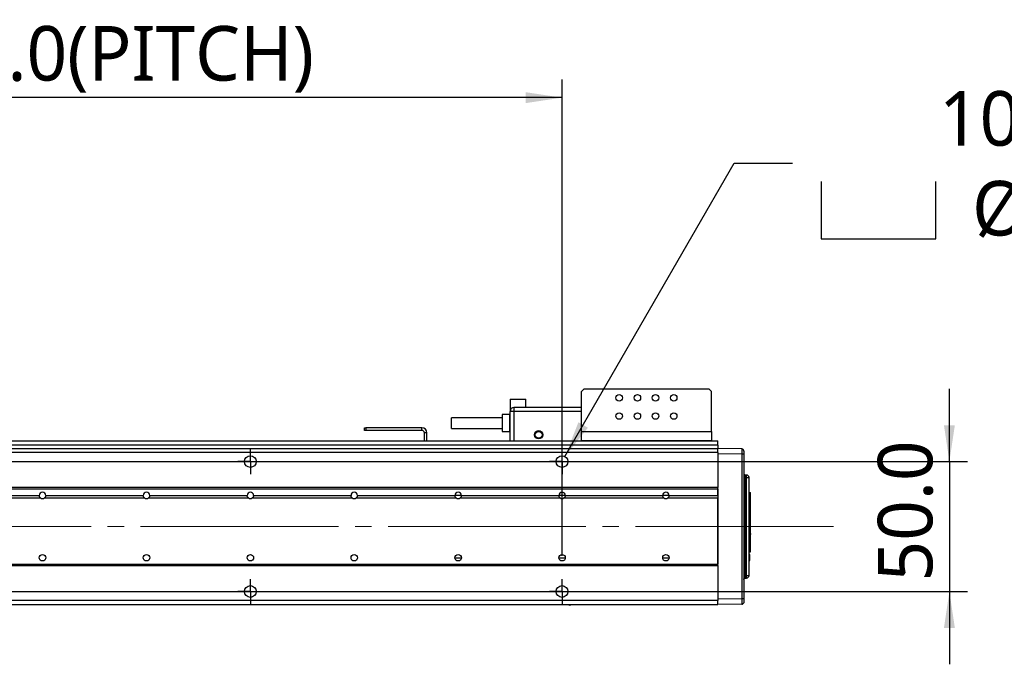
# Model space of a CAD drawing. Header units: millimetres. Extents: x 35 to 2905, y -50 to 2044.
# Tile 4 of 27: x 1104 to 1483, y 485 to 733. Entities that reach past the tile are written whole.
import ezdxf

# ---------------------------------------------------------------- set-up
doc = ezdxf.new("R2010")
doc.units = ezdxf.units.MM
doc.header["$LTSCALE"] = 7
doc.linetypes.add('SLD-Center', pattern=[19.05, 15.24, -1.27, 1.27, -1.27])
doc.linetypes.add('SLD-Solid', pattern=[0])
doc.layers.add('DIMNS', color=7, linetype='SLD-Solid')
doc.styles.add('SLDTEXTSTYLE13', font='MSYH.TTC')
doc.dimstyles.new('SLDDIMSTYLE1', dxfattribs={"dimtxt": 21, "dimasz": 14, "dimexe": 0, "dimexo": 0.0625, "dimgap": 5.25, "dimtad": 2, "dimdec": 1, "dimrnd": 1e-09, "dimzin": 4, "dimdsep": 46, "dimtxsty": 'SLDTEXTSTYLE13', "dimsah": 1, "dimcen": 0.09, "dimadec": 0, "dimazin": 1, "dimtfac": 1, "dimtdec": 1, "dimtofl": 0, "dimtmove": 0, "dimatfit": 3, "dimfxl": 0, "dimfrac": 2, "dimtolj": 1, "dimtzin": 12, "dimarcsym": 0})
doc.dimstyles.new('SLDDIMSTYLE2', dxfattribs={"dimtxt": 21, "dimasz": 14, "dimexe": 0, "dimexo": 0.0625, "dimgap": 5.25, "dimtad": 2, "dimdec": 1, "dimrnd": 1e-09, "dimzin": 4, "dimdsep": 46, "dimtxsty": 'SLDTEXTSTYLE13', "dimsah": 1, "dimcen": 0.09, "dimadec": 0, "dimazin": 1, "dimtfac": 1, "dimtdec": 1, "dimtmove": 0, "dimatfit": 0, "dimfxl": 0, "dimfrac": 2, "dimtolj": 1, "dimtzin": 12, "dimarcsym": 0})
doc.dimstyles.new('SLDDIMSTYLE7', dxfattribs={"dimtxt": 21, "dimasz": 14, "dimexe": 0, "dimexo": 0.0625, "dimgap": 5.25, "dimtad": 0, "dimtih": 1, "dimtoh": 1, "dimdec": 1, "dimrnd": 1e-09, "dimzin": 12, "dimdsep": 46, "dimtxsty": 'SLDTEXTSTYLE13', "dimsah": 1, "dimcen": 0, "dimadec": 0, "dimazin": 3, "dimtfac": 1, "dimtdec": 1, "dimtofl": 0, "dimtmove": 0, "dimatfit": 3, "dimfxl": 0, "dimfrac": 2, "dimtolj": 1, "dimtzin": 12, "dimarcsym": 0})

# ---------------------------------------------------------------- blocks, each defined once
blk = doc.blocks.new('_D_21')
at = {"layer": 'DIMNS'}
for p, q in [((832.74, 526.83), (832.74, 710.15)), ((1312.74, 526.83), (1312.74, 710.15)), ((1312.74, 703.15), (832.74, 703.15))]:
    blk.add_line(p, q, dxfattribs=at)
for points in [[(832.74, 703.15), (846.74, 701.05), (846.74, 705.25)], [(1312.74, 703.15), (1298.74, 705.25), (1298.74, 701.05)]]:
    blk.add_solid(points, dxfattribs=at)
at = {"layer": 'DIMNS', "char_height": 21, "attachment_point": 1, "style": 'SLDTEXTSTYLE13'}
for s, insert in [('=4X120.0(PITCH)', (1005.01, 730.71)), ('480.0', (938.1, 730.71))]:
    blk.add_mtext(s, dxfattribs=dict(at, insert=insert))
blk = doc.blocks.new('_D_22')
at = {"layer": 'DIMNS'}
for p, q in [((1461.87, 563.15), (1461.87, 591.15)), ((846.42, 563.15), (1468.87, 563.15)), ((1461.87, 563.15), (1461.87, 513.15)), ((846.42, 513.15), (1468.87, 513.15)), ((1461.87, 513.15), (1461.87, 485.15))]:
    blk.add_line(p, q, dxfattribs=at)
for points in [[(1461.87, 563.15), (1463.97, 577.15), (1459.77, 577.15)], [(1461.87, 513.15), (1459.77, 499.15), (1463.97, 499.15)]]:
    blk.add_solid(points, dxfattribs=at)
at = {"layer": 'DIMNS', "insert": (1434.32, 517.03), "char_height": 21, "attachment_point": 1, "rotation": 90, "style": 'SLDTEXTSTYLE13'}
blk.add_mtext('50.0', dxfattribs=at)
blk = doc.blocks.new('SW_SYMBOL_HOLE_SPOT')
at = {"layer": 'DIMNS', "color": 0}
for p, q in [((0, 6125), (0, 525)), ((11200, 525), (11200, 6125)), ((0, 525), (11200, 525))]:
    blk.add_line(p, q, dxfattribs=at)
blk = doc.blocks.new('SW_SYMBOL_HOLE_DEPTH')
at = {"layer": 'DIMNS', "color": 0}
for p, q in [((0, 6125), (5600, 6125)), ((2800, 6125), (2800, 525)), ((700, 3885), (2800, 525)), ((4900, 3885), (2800, 525))]:
    blk.add_line(p, q, dxfattribs=at)
blk = doc.blocks.new('_D_23')
at = {"layer": 'DIMNS'}
for p, q in [((1313.87, 565.1), (1378.99, 677.9)), ((1378.99, 677.9), (1401.44, 677.9))]:
    blk.add_line(p, q, dxfattribs=at)
blk.add_solid([(1313.87, 565.1), (1322.69, 576.18), (1319.05, 578.28)], dxfattribs=at)
at = {"layer": 'DIMNS', "xscale": 0.003936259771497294, "yscale": 0.003936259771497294, "zscale": 0.003936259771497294}
for name, p in [('SW_SYMBOL_HOLE_SPOT', (1412.55, 646.82)), ('SW_SYMBOL_HOLE_DEPTH', (1554.92, 646.82))]:
    blk.add_blockref(name, p, dxfattribs=at)
at = {"layer": 'DIMNS', "char_height": 21, "attachment_point": 1, "style": 'SLDTEXTSTYLE13'}
for s, insert in [('10X ', (1457.87, 705.66)), ('%%c', (1512.53, 705.46)), (' 4.5 THROUGH HOLE', (1544.97, 705.66)), ('%%c', (1470.61, 671.1)), (' 7.5 ', (1503.06, 671.3)), (' 35.2(UPSIDE DOWN)', (1585.66, 671.3))]:
    blk.add_mtext(s, dxfattribs=dict(at, insert=insert))
blk = doc.blocks.new('SW_CENTERMARKSYMBOL_24')
at = {"layer": 'DIMNS', "color": 0}
for p, q in [((0, 2.54), (0, 4.79)), ((-2.54, 0), (-4.79, 0)), ((0, 0), (-2.54, 0)), ((0, 0), (0, 2.54)), ((0, 0), (0, -2.54)), ((0, 0), (2.54, 0)), ((2.54, 0), (4.79, 0)), ((0, -2.54), (0, -4.79))]:
    blk.add_line(p, q, dxfattribs=at)
blk = doc.blocks.new('SW_CENTERMARKSYMBOL_25')
at = {"layer": 'DIMNS', "color": 0}
for p, q in [((0, 2.54), (0, 4.79)), ((-2.54, 0), (-4.79, 0)), ((0, 0), (-2.54, 0)), ((0, 0), (0, 2.54)), ((0, 0), (0, -2.54)), ((0, 0), (2.54, 0)), ((2.54, 0), (4.79, 0)), ((0, -2.54), (0, -4.79))]:
    blk.add_line(p, q, dxfattribs=at)
blk = doc.blocks.new('SW_CENTERMARKSYMBOL_28')
at = {"layer": 'DIMNS', "color": 0}
for p, q in [((0, 2.54), (0, 4.79)), ((-2.54, 0), (-4.79, 0)), ((0, 0), (-2.54, 0)), ((0, 0), (0, 2.54)), ((0, 0), (0, -2.54)), ((0, 0), (2.54, 0)), ((2.54, 0), (4.79, 0)), ((0, -2.54), (0, -4.79))]:
    blk.add_line(p, q, dxfattribs=at)
blk = doc.blocks.new('SW_CENTERMARKSYMBOL_29')
at = {"layer": 'DIMNS', "color": 0}
for p, q in [((0, 2.54), (0, 4.79)), ((-2.54, 0), (-4.79, 0)), ((0, 0), (-2.54, 0)), ((0, 0), (0, 2.54)), ((0, 0), (0, -2.54)), ((0, 0), (2.54, 0)), ((2.54, 0), (4.79, 0)), ((0, -2.54), (0, -4.79))]:
    blk.add_line(p, q, dxfattribs=at)

msp = doc.modelspace()

# ---------------------------------------------------------------- linework, layer by layer
at = {"color": 7, "linetype": 'SLD-Solid', "lineweight": 25}
for p, q in [((1321.2441279, 591.1531529), (1320.2441259, 590.1531546)), ((1320.2441259, 574.653153), (1320.2441259, 590.1531546)), ((1321.2441279, 591.1531529), (1369.2441209, 591.1531529)), ((1370.2441378, 590.1531546), (1369.2441209, 591.1531529)), ((1370.2441378, 574.653153), (1370.2441378, 590.1531546)), ((1292.7441223, 587.1531523), (1292.7441223, 582.4531547)), ((1292.7441223, 587.1531523), (1295.8716376, 587.1531523)), ((1294.2441179, 583.953154), (1294.2441179, 582.4531547)), ((1320.2441259, 583.953154), (1294.2441179, 583.953154)), ((1295.8716376, 587.1531523), (1298.7441196, 587.1531523)), ((1298.7441196, 583.953154), (1298.7441196, 587.1531523)), ((1289.7441163, 580.0031542), (1270.2441289, 580.0031542)), ((1270.2441289, 575.9031518), (1270.2441289, 580.0031542)), ((1292.6941289, 581.2031521), (1289.7441163, 581.2031521)), ((1289.7441163, 581.2031521), (1289.7441163, 574.7031539)), ((1292.6941289, 574.7031539), (1292.6941289, 581.2031521)), ((1292.7441223, 580.7781524), (1292.6941289, 580.7781524)), ((1292.7441223, 571.1531534), (1292.7441223, 582.4531547)), ((1294.2441179, 582.4531547), (1292.7441223, 582.4531547)), ((1236.7441281, 575.153154), (1236.7441281, 576.1531523)), ((1236.7441281, 576.1531523), (1237.2441216, 576.1531523)), ((1237.2441216, 575.153154), (1236.7441281, 575.153154)), ((1237.2441216, 576.1531523), (1237.2441216, 575.153154)), ((1258.7441279, 576.1531523), (1237.2441216, 576.1531523)), ((1258.7441279, 575.153154), (1237.2441216, 575.153154)), ((1258.7441279, 575.153154), (1258.7441279, 576.1531523)), ((1259.74413, 571.1531534), (1259.74413, 574.153152)), ((1260.7441171, 574.153152), (1259.74413, 574.153152)), ((1260.7441171, 571.1531534), (1260.7441171, 574.153152)), ((1270.2441289, 575.9031518), (1289.7441163, 575.9031518)), ((1289.7441163, 574.7031539), (1292.6941289, 574.7031539)), ((1292.6941289, 575.1281536), (1292.7441223, 575.1281536)), ((1320.2441259, 574.653153), (1370.2441378, 574.653153)), ((1320.2441259, 571.1531534), (1320.2441259, 574.653153)), ((1370.2441378, 574.653153), (1370.2441378, 571.1531534)), ((772.7441116, 571.0652849), (1372.7441354, 571.0652849)), ((1372.7441354, 569.4531544), (772.7441116, 569.4531544)), ((824.2441191, 571.1531534), (1320.2441259, 571.1531534)), ((1370.2441378, 571.1531534), (1320.2441259, 571.1531534)), ((1370.2441378, 571.1531534), (1372.7441354, 571.1531534)), ((1372.7441354, 571.0652849), (1372.7441354, 571.1531534)), ((1372.7441354, 569.4531544), (1372.7441354, 571.0652849)), ((1372.7441354, 569.4531544), (1372.7441354, 568.1531529)), ((772.7441116, 568.1531529), (1372.7441354, 568.1531529)), ((1372.7441354, 566.6531536), (772.7441116, 566.6531536)), ((1372.7441354, 566.6531536), (1372.7441354, 568.1531529)), ((1381.9580897, 567.9923228), (1372.7441354, 568.1531529)), ((1372.7441354, 566.6531536), (1372.7441354, 553.1531532)), ((1381.9580897, 565.9926279), (1372.7441354, 566.1534562)), ((1381.9580897, 565.9926279), (1381.9580897, 510.3136792)), ((1382.7441259, 565.9926279), (1381.9580897, 565.9926279)), ((1382.7441259, 565.9926279), (1382.7441259, 510.3136792)), ((1383.0605968, 558.0048456), (1383.0495997, 558.0111432)), ((1383.7615772, 557.9608424), (1383.2353874, 557.9700271)), ((1382.7441259, 556.9701797), (1383.2353874, 556.9701797)), ((1383.2353874, 556.9701797), (1383.2353874, 519.3361274)), ((1383.2353874, 556.9701797), (1383.7615772, 556.960995)), ((1383.7615772, 519.3453121), (1383.7615772, 556.960995)), ((1383.7615772, 556.960995), (1384.74413, 556.960995)), ((1384.74413, 519.3453121), (1384.74413, 556.960995)), ((1372.7441354, 553.1531532), (772.7441116, 553.1531532)), ((772.7441116, 552.6531531), (1372.7441354, 552.6531531)), ((1073.9941235, 550.1531536), (1111.4941238, 550.1531536)), ((1113.9941252, 550.1531536), (1151.4941229, 550.1531536)), ((1153.9941205, 550.1531536), (1191.494122, 550.1531536)), ((1193.9941271, 550.1531536), (1231.4941211, 550.1531536)), ((1233.9941188, 550.1531536), (1271.4941277, 550.1531536)), ((1273.9941253, 550.1531536), (1311.4941194, 550.1531536)), ((1313.994117, 550.1531536), (1351.4941259, 550.1531536)), ((1353.9941235, 550.1531536), (1372.7441354, 550.1531536)), ((1372.7441354, 552.6531531), (1372.7441354, 553.1531532)), ((1372.7441354, 550.1531536), (1372.7441354, 552.6531531)), ((1372.7441354, 552.6531531), (1372.7441354, 523.653154)), ((1384.74413, 551.2512603), (1385.2441235, 551.207516)), ((1384.74413, 550.4088604), (1385.2441235, 550.4088604)), ((1385.2441235, 550.4088604), (1385.2441235, 551.207516)), ((1385.2441235, 545.2375465), (1385.2441235, 550.4088604)), ((1073.4941235, 549.1531535), (1111.9941248, 549.1531535)), ((1113.4941242, 549.1531535), (1151.9941239, 549.1531535)), ((1153.494127, 549.1531535), (1191.994123, 549.1531535)), ((1193.4941261, 549.1531535), (1231.9941296, 549.1531535)), ((1233.4941252, 549.1531535), (1271.9941213, 549.1531535)), ((1273.4941168, 549.1531535), (1311.9941278, 549.1531535)), ((1313.4941234, 549.1531535), (1351.9941195, 549.1531535)), ((1353.49413, 549.1531535), (1372.7441354, 549.1531535)), ((1372.7441354, 523.653154), (1372.7441354, 549.1531535)), ((1384.74413, 545.2375465), (1385.2441235, 545.2375465)), ((1384.74413, 545.0971468), (1385.2441235, 545.140891)), ((1385.2441235, 545.140891), (1385.2441235, 545.2375465)), ((1385.2441235, 541.3410118), (1385.2441235, 545.140891)), ((1384.74413, 541.3710505), (1385.2441235, 541.3410118)), ((1384.74413, 541.1342398), (1385.2441235, 541.177984)), ((1384.74413, 540.0495998), (1385.2441235, 540.0058554)), ((1384.74413, 539.9091997), (1385.2441235, 539.9091997)), ((1384.74413, 538.5949718), (1385.2441235, 538.5949718)), ((1384.74413, 538.4791858), (1385.2441235, 538.5152612)), ((1385.2441235, 541.177984), (1385.2441235, 541.3410118)), ((1385.2441235, 540.0058554), (1385.2441235, 541.177984)), ((1385.2441235, 539.9091997), (1385.2441235, 540.0058554)), ((1385.2441235, 538.5949718), (1385.2441235, 539.9091997)), ((1385.2441235, 538.5152612), (1385.2441235, 538.5949718)), ((1385.2441235, 535.50364), (1385.2441235, 538.5152612)), ((1384.74413, 535.4675645), (1385.2441235, 535.50364)), ((1385.2441235, 535.3517785), (1384.74413, 535.3517785)), ((1384.74413, 535.1263671), (1385.2441235, 535.1263671)), ((1384.74413, 534.9859669), (1385.2441235, 534.9422227)), ((1384.74413, 534.845567), (1385.2441235, 534.845567)), ((1385.2441235, 535.50364), (1385.2441235, 535.3517785)), ((1385.2441235, 535.1263671), (1385.2441235, 535.3517785)), ((1385.2441235, 535.1263671), (1385.2441235, 534.9422227)), ((1385.2441235, 534.845567), (1385.2441235, 534.9422227)), ((1385.2441235, 533.6863978), (1385.2441235, 534.845567)), ((1384.74413, 533.6863978), (1385.2441235, 533.6863978)), ((1384.74413, 533.5738162), (1385.2441235, 533.6088931)), ((1385.2441235, 533.6088931), (1385.2441235, 533.6863978)), ((1385.2441235, 528.4901435), (1385.2441235, 533.6088931)), ((1384.74413, 528.4550662), (1385.2441235, 528.4901435)), ((1384.74413, 528.4272476), (1385.2441235, 528.4709918)), ((1385.0441201, 527.3791474), (1384.74413, 527.4320456)), ((1385.0441201, 525.0375491), (1385.0441201, 527.3791474)), ((1385.2441235, 528.4709918), (1385.2441235, 528.4901435)), ((772.7441116, 523.653154), (1372.7441354, 523.653154)), ((772.7441116, 523.1531539), (1372.7441354, 523.1531539)), ((1372.7441354, 523.1531539), (1372.7441354, 523.653154)), ((1372.7441354, 523.1531539), (1372.7441354, 509.6531535)), ((1384.74413, 524.9846509), (1385.0441201, 525.0375491)), ((1383.2353874, 519.3361274), (1382.7441259, 519.3361274)), ((1383.2353874, 519.3361274), (1383.7615772, 519.3453121)), ((1383.7615772, 519.3453121), (1384.74413, 519.3453121)), ((1382.9380794, 518.2313348), (1383.0605074, 518.301415)), ((1383.2353874, 518.3362799), (1383.7615772, 518.3454647)), ((1372.7441354, 509.6531535), (772.7441116, 509.6531535)), ((772.7441116, 508.1531542), (1372.7441354, 508.1531542)), ((1381.9580897, 510.3136792), (1372.7441354, 510.1528491)), ((1372.7441354, 508.1531542), (1372.7441354, 509.6531535)), ((1381.9580897, 508.3139843), (1372.7441354, 508.1531542)), ((1382.7441259, 510.3136792), (1381.9580897, 510.3136792)), ((1381.9603844, 508.3913605), (1381.9580897, 508.3139843))]:
    msp.add_line(p, q, dxfattribs=at)
at = {"color": 8, "linetype": 'SLD-Solid', "lineweight": 25}
for p, q in [((1294.2441179, 582.4531547), (1294.2441179, 571.1531534)), ((1320.2441259, 582.4531547), (1294.2441179, 582.4531547)), ((1273.9941253, 550.1531536), (1271.4941277, 550.1531536)), ((1313.994117, 550.1531536), (1311.4941194, 550.1531536)), ((1353.9941235, 550.1531536), (1351.4941259, 550.1531536)), ((1271.4941277, 526.1531534), (1273.9941253, 526.1531534)), ((1311.4941194, 526.1531534), (1313.994117, 526.1531534)), ((1351.4941259, 526.1531534), (1353.9941235, 526.1531534))]:
    msp.add_line(p, q, dxfattribs=at)
at = {"color": 7, "linetype": 'SLD-Solid', "lineweight": 25, "flags": 128}
for points in [[(1382.7441259, 567.1924452), (1382.7290757, 567.3468045), (1382.6870247, 567.4892279)], [(1382.7441259, 517.8363553), (1382.7535136, 517.932831), (1382.77819, 518.0177527)], [(1382.7441259, 509.1138619), (1382.7290757, 508.9595026), (1382.6870247, 508.8170792)]]:
    msp.add_lwpolyline(points, dxfattribs=at)
at = {"color": 7, "linetype": 'SLD-Solid', "lineweight": 25}
for centre, radius in [((1334.7441235, 587.653153), 1.25), ((1341.7441235, 587.653153), 1.25), ((1348.7441235, 587.653153), 1.25), ((1355.7441235, 587.653153), 1.25), ((1334.7441235, 580.653153), 1.25), ((1341.7441235, 580.653153), 1.25), ((1348.7441235, 580.653153), 1.25), ((1355.7441235, 580.653153), 1.25), ((1303.7441235, 573.4531532), 1.6), ((1303.7441235, 573.4531532), 1.3), ((1192.7441235, 563.1531535), 2.25), ((1312.7441235, 563.1531535), 2.25), ((1112.7441235, 526.1531535), 1.25), ((1152.7441235, 526.1531535), 1.25), ((1192.7441235, 526.1531535), 1.25), ((1232.7441235, 526.1531535), 1.25), ((1272.7441235, 526.1531535), 1.25), ((1312.7441235, 526.1531535), 1.25), ((1352.7441235, 526.1531535), 1.25), ((1192.7441235, 513.1531535), 2.25), ((1312.7441235, 513.1531535), 2.25)]:
    msp.add_circle(centre, radius, dxfattribs=at)
for centre, radius, start, end in [((1294.2441235, 582.4531532), 1.5, 90, 180), ((1258.7441235, 574.1531535), 2, 0, 90), ((1258.7441235, 574.1531535), 1, 0, 90), ((1381.9441235, 567.1924451), 0.8, 58.762715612, 89), ((1383.2441235, 558.4699515), 0.5, 180, 220.856555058), ((1383.2441235, 558.4699515), 0.5, 225.219629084, 269), ((1383.7441235, 556.9609955), 1, 0, 89), ((1369.4022998, 557.4609187), 14.3679773, 358.006030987, 1.993969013), ((1112.7441235, 550.1531535), 1.25, 360, 180), ((1152.7441235, 550.1531535), 1.25, 360, 180), ((1192.7441235, 550.1531535), 1.25, 360, 180), ((1232.7441235, 550.1531535), 1.25, 360, 180), ((1272.7441235, 550.1531535), 1.25, 360, 180), ((1312.7441235, 550.1531535), 1.25, 360, 180), ((1352.7441235, 550.1531535), 1.25, 360, 180), ((1112.7441235, 550.1531535), 1.25, 233.130102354, 306.869897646), ((1152.7441235, 550.1531535), 1.25, 233.130102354, 306.869897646), ((1192.7441235, 550.1531535), 1.25, 233.130102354, 306.869897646), ((1232.7441235, 550.1531535), 1.25, 233.130102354, 306.869897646), ((1272.7441235, 550.1531535), 1.25, 233.130102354, 306.869897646), ((1312.7441235, 550.1531535), 1.25, 233.130102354, 306.869897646), ((1352.7441235, 550.1531535), 1.25, 233.130102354, 306.869897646), ((1383.7441235, 519.3453116), 1, 271, 0), ((1369.4022998, 518.8453884), 14.3679773, 358.006030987, 1.993969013), ((1383.2441235, 517.8363556), 0.5, 91, 132.082354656), ((1315.7441235, 509.1531535), 1.25, 233.130102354, 306.869897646), ((1381.9441235, 509.113862), 0.8, 271, 301.237284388)]:
    msp.add_arc(centre, radius, start, end, dxfattribs=at)
for points, knots in [([(1381.9580897, 567.9923228), (1381.9597884, 567.9622386), (1381.9631858, 567.9020712), (1381.9648846, 567.4396411), (1381.9631858, 566.778689), (1381.9597884, 566.2546507), (1381.9580897, 565.9926279)], [0, 0, 0, 0, 0.2500034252, 0.4999999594, 0.7499964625, 1, 1, 1, 1]), ([(1382.689081, 567.4840367), (1382.6531721, 567.5559837), (1382.5804928, 567.7016038), (1382.3969411, 567.8561369), (1382.1838315, 567.9486538), (1382.0335828, 567.9502567), (1381.9605931, 567.9510354)], [0, 0, 0, 0, 0.2513480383, 0.5087264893, 0.7613429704, 1, 1, 1, 1]), ([(1382.7441259, 567.1924452), (1382.7441259, 567.1763334), (1382.7441259, 567.1514659), (1382.7441259, 567.0021168), (1382.7441259, 566.8471523), (1382.7441259, 566.6562003), (1382.7441259, 566.3765927), (1382.7441259, 566.1435203), (1382.7441259, 565.9926279)], [0, 0, 0, 0, 0.2394573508, 0.3695876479, 0.499999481, 0.6301273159, 0.7605422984, 1, 1, 1, 1]), ([(1383.2338377, 557.9494337), (1383.1876898, 557.9571774), (1383.0920233, 557.9732303), (1382.957641, 558.0463026), (1382.8425475, 558.1547794), (1382.7986564, 558.2465302), (1382.7766998, 558.2924287)], [0, 0, 0, 0, 0.2324762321, 0.4819335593, 0.7408366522, 1, 1, 1, 1]), ([(1383.2353874, 556.9701797), (1383.2344763, 557.1012177), (1383.2326543, 557.3632708), (1383.2321942, 557.6938061), (1383.2326543, 557.9250048), (1383.2344763, 557.9550188), (1383.2353874, 557.9700271)], [0, 0, 0, 0, 0.250021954, 0.5000001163, 0.7499782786, 1, 1, 1, 1]), ([(1111.9941235, 549.1531535), (1111.9941235, 549.1531535), (1111.9728823, 549.1686621), (1111.9127145, 549.2189183), (1111.8748287, 549.253166), (1111.7590723, 549.3754785), (1111.6779846, 549.4857271), (1111.5870402, 549.6750733), (1111.5619492, 549.7414749), (1111.524628, 549.8705829), (1111.5126387, 549.9323073), (1111.4911779, 550.0903923), (1111.4941235, 550.1531535), (1111.4941235, 550.1531535)], [0, 0, 0, 0, 0.125, 0.125, 0.25, 0.25, 0.5, 0.5, 0.625, 0.625, 0.75, 0.75, 1, 1, 1, 1]), ([(1113.9941235, 550.1531535), (1113.9941235, 550.1531535), (1113.9943631, 550.1380321), (1113.9923436, 550.080529), (1113.9898911, 550.0377868), (1113.9758629, 549.9339171), (1113.9639363, 549.8719739), (1113.9268124, 549.7429679), (1113.9016439, 549.6760671), (1113.8102202, 549.4854728), (1113.728996, 549.3752921), (1113.6135279, 549.2532804), (1113.5757398, 549.2190986), (1113.5154279, 549.1687076), (1113.4941235, 549.1531535), (1113.4941235, 549.1531535)], [0, 0, 0, 0, 0.125, 0.125, 0.25, 0.25, 0.375, 0.375, 0.5, 0.5, 0.75, 0.75, 0.875, 0.875, 1, 1, 1, 1]), ([(1151.9941235, 549.1531535), (1151.9941235, 549.1531535), (1151.9728823, 549.1686621), (1151.9127145, 549.2189183), (1151.8748287, 549.253166), (1151.7590723, 549.3754785), (1151.6779846, 549.4857271), (1151.5870402, 549.6750733), (1151.5619492, 549.7414749), (1151.524628, 549.8705829), (1151.5126387, 549.9323073), (1151.4911779, 550.0903923), (1151.4941235, 550.1531535), (1151.4941235, 550.1531535)], [0, 0, 0, 0, 0.125, 0.125, 0.25, 0.25, 0.5, 0.5, 0.625, 0.625, 0.75, 0.75, 1, 1, 1, 1]), ([(1153.9941235, 550.1531535), (1153.9941235, 550.1531535), (1153.9943631, 550.1380321), (1153.9923436, 550.080529), (1153.9898911, 550.0377868), (1153.9758629, 549.9339171), (1153.9639363, 549.8719739), (1153.9268124, 549.7429679), (1153.9016439, 549.6760671), (1153.8102202, 549.4854728), (1153.728996, 549.3752921), (1153.6135279, 549.2532804), (1153.5757398, 549.2190986), (1153.5154279, 549.1687076), (1153.4941235, 549.1531535), (1153.4941235, 549.1531535)], [0, 0, 0, 0, 0.125, 0.125, 0.25, 0.25, 0.375, 0.375, 0.5, 0.5, 0.75, 0.75, 0.875, 0.875, 1, 1, 1, 1]), ([(1191.9941235, 549.1531535), (1191.9941235, 549.1531535), (1191.9728823, 549.1686621), (1191.9127145, 549.2189183), (1191.8748287, 549.253166), (1191.7590723, 549.3754785), (1191.6779846, 549.4857271), (1191.5870402, 549.6750733), (1191.5619492, 549.7414749), (1191.524628, 549.8705829), (1191.5126387, 549.9323073), (1191.4911779, 550.0903923), (1191.4941235, 550.1531535), (1191.4941235, 550.1531535)], [0, 0, 0, 0, 0.125, 0.125, 0.25, 0.25, 0.5, 0.5, 0.625, 0.625, 0.75, 0.75, 1, 1, 1, 1]), ([(1193.9941235, 550.1531535), (1193.9941235, 550.1531535), (1193.9943631, 550.1380321), (1193.9923436, 550.080529), (1193.9898911, 550.0377868), (1193.9758629, 549.9339171), (1193.9639363, 549.8719739), (1193.9268124, 549.7429679), (1193.9016439, 549.6760671), (1193.8102202, 549.4854728), (1193.728996, 549.3752921), (1193.6135279, 549.2532804), (1193.5757398, 549.2190986), (1193.5154279, 549.1687076), (1193.4941235, 549.1531535), (1193.4941235, 549.1531535)], [0, 0, 0, 0, 0.125, 0.125, 0.25, 0.25, 0.375, 0.375, 0.5, 0.5, 0.75, 0.75, 0.875, 0.875, 1, 1, 1, 1]), ([(1231.9941235, 549.1531535), (1231.9941235, 549.1531535), (1231.9728823, 549.1686621), (1231.9127145, 549.2189183), (1231.8748287, 549.253166), (1231.7590723, 549.3754785), (1231.6779846, 549.4857271), (1231.5870402, 549.6750733), (1231.5619492, 549.7414749), (1231.524628, 549.8705829), (1231.5126387, 549.9323073), (1231.4911779, 550.0903923), (1231.4941235, 550.1531535), (1231.4941235, 550.1531535)], [0, 0, 0, 0, 0.125, 0.125, 0.25, 0.25, 0.5, 0.5, 0.625, 0.625, 0.75, 0.75, 1, 1, 1, 1]), ([(1233.9941235, 550.1531535), (1233.9941235, 550.1531535), (1233.9943631, 550.1380321), (1233.9923436, 550.080529), (1233.9898911, 550.0377868), (1233.9758629, 549.9339171), (1233.9639363, 549.8719739), (1233.9268124, 549.7429679), (1233.9016439, 549.6760671), (1233.8102202, 549.4854728), (1233.728996, 549.3752921), (1233.6135279, 549.2532804), (1233.5757398, 549.2190986), (1233.5154279, 549.1687076), (1233.4941235, 549.1531535), (1233.4941235, 549.1531535)], [0, 0, 0, 0, 0.125, 0.125, 0.25, 0.25, 0.375, 0.375, 0.5, 0.5, 0.75, 0.75, 0.875, 0.875, 1, 1, 1, 1]), ([(1271.9941235, 549.1531535), (1271.9941235, 549.1531535), (1271.9728823, 549.1686621), (1271.9127145, 549.2189183), (1271.8748287, 549.253166), (1271.7590723, 549.3754785), (1271.6779846, 549.4857271), (1271.5870402, 549.6750733), (1271.5619492, 549.7414749), (1271.524628, 549.8705829), (1271.5126387, 549.9323073), (1271.4911779, 550.0903923), (1271.4941235, 550.1531535), (1271.4941235, 550.1531535)], [0, 0, 0, 0, 0.125, 0.125, 0.25, 0.25, 0.5, 0.5, 0.625, 0.625, 0.75, 0.75, 1, 1, 1, 1]), ([(1273.9941235, 550.1531535), (1273.9941235, 550.1531535), (1273.9943631, 550.1380321), (1273.9923436, 550.080529), (1273.9898911, 550.0377868), (1273.9758629, 549.9339171), (1273.9639363, 549.8719739), (1273.9268124, 549.7429679), (1273.9016439, 549.6760671), (1273.8102202, 549.4854728), (1273.728996, 549.3752921), (1273.6135279, 549.2532804), (1273.5757398, 549.2190986), (1273.5154279, 549.1687076), (1273.4941235, 549.1531535), (1273.4941235, 549.1531535)], [0, 0, 0, 0, 0.125, 0.125, 0.25, 0.25, 0.375, 0.375, 0.5, 0.5, 0.75, 0.75, 0.875, 0.875, 1, 1, 1, 1]), ([(1311.9941235, 549.1531535), (1311.9941235, 549.1531535), (1311.9728823, 549.1686621), (1311.9127145, 549.2189183), (1311.8748287, 549.253166), (1311.7590723, 549.3754785), (1311.6779846, 549.4857271), (1311.5870402, 549.6750733), (1311.5619492, 549.7414749), (1311.524628, 549.8705829), (1311.5126387, 549.9323073), (1311.4911779, 550.0903923), (1311.4941235, 550.1531535), (1311.4941235, 550.1531535)], [0, 0, 0, 0, 0.125, 0.125, 0.25, 0.25, 0.5, 0.5, 0.625, 0.625, 0.75, 0.75, 1, 1, 1, 1]), ([(1313.9941235, 550.1531535), (1313.9941235, 550.1531535), (1313.9943631, 550.1380321), (1313.9923436, 550.080529), (1313.9898911, 550.0377868), (1313.9758629, 549.9339171), (1313.9639363, 549.8719739), (1313.9268124, 549.7429679), (1313.9016439, 549.6760671), (1313.8102202, 549.4854728), (1313.728996, 549.3752921), (1313.6135279, 549.2532804), (1313.5757398, 549.2190986), (1313.5154279, 549.1687076), (1313.4941235, 549.1531535), (1313.4941235, 549.1531535)], [0, 0, 0, 0, 0.125, 0.125, 0.25, 0.25, 0.375, 0.375, 0.5, 0.5, 0.75, 0.75, 0.875, 0.875, 1, 1, 1, 1]), ([(1351.9941235, 549.1531535), (1351.9941235, 549.1531535), (1351.9728823, 549.1686621), (1351.9127145, 549.2189183), (1351.8748287, 549.253166), (1351.7590723, 549.3754785), (1351.6779846, 549.4857271), (1351.5870402, 549.6750733), (1351.5619492, 549.7414749), (1351.524628, 549.8705829), (1351.5126387, 549.9323073), (1351.4911779, 550.0903923), (1351.4941235, 550.1531535), (1351.4941235, 550.1531535)], [0, 0, 0, 0, 0.125, 0.125, 0.25, 0.25, 0.5, 0.5, 0.625, 0.625, 0.75, 0.75, 1, 1, 1, 1]), ([(1353.9941235, 550.1531535), (1353.9941235, 550.1531535), (1353.9943631, 550.1380321), (1353.9923436, 550.080529), (1353.9898911, 550.0377868), (1353.9758629, 549.9339171), (1353.9639363, 549.8719739), (1353.9268124, 549.7429679), (1353.9016439, 549.6760671), (1353.8102202, 549.4854728), (1353.728996, 549.3752921), (1353.6135279, 549.2532804), (1353.5757398, 549.2190986), (1353.5154279, 549.1687076), (1353.4941235, 549.1531535), (1353.4941235, 549.1531535)], [0, 0, 0, 0, 0.125, 0.125, 0.25, 0.25, 0.375, 0.375, 0.5, 0.5, 0.75, 0.75, 0.875, 0.875, 1, 1, 1, 1]), ([(1383.2353874, 518.3362799), (1383.2344763, 518.3512883), (1383.2326543, 518.3813023), (1383.2321942, 518.612501), (1383.2326543, 518.9430363), (1383.2344763, 519.2050894), (1383.2353874, 519.3361274)], [0, 0, 0, 0, 0.25002172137, 0.49999988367, 0.74997804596, 1, 1, 1, 1]), ([(1382.7766998, 518.0138784), (1382.7986564, 518.0597769), (1382.8425475, 518.1515277), (1382.957641, 518.2600045), (1383.0920233, 518.3330768), (1383.1876898, 518.3491297), (1383.2338377, 518.3568734)], [0, 0, 0, 0, 0.2591633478, 0.5180664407, 0.7675237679, 1, 1, 1, 1]), ([(1381.9605931, 508.3552717), (1382.0335828, 508.3560504), (1382.1838315, 508.3576533), (1382.3969411, 508.4501702), (1382.5804928, 508.6047033), (1382.6531721, 508.7503234), (1382.689081, 508.8222704)], [0, 0, 0, 0, 0.2386570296, 0.4912735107, 0.7486519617, 1, 1, 1, 1]), ([(1382.7441259, 510.3136792), (1382.7441259, 510.1627859), (1382.7441259, 509.9298918), (1382.7441259, 509.6502636), (1382.7441259, 509.4594065), (1382.7441259, 509.3042868), (1382.7441259, 509.1548664), (1382.7441259, 509.129976), (1382.7441259, 509.1138619)], [0, 0, 0, 0, 0.2394576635, 0.3695875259, 0.5000002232, 0.6301272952, 0.7605426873, 1, 1, 1, 1])]:
    msp.add_open_spline(points, degree=3, knots=knots, dxfattribs=at)
at = {"color": 8, "linetype": 'SLD-Solid', "lineweight": 25}
msp.add_open_spline([(1381.9580897, 510.3136792), (1381.9597932, 510.0511408), (1381.9632003, 509.5260715), (1381.9648268, 508.8728524), (1381.9636439, 508.4643356), (1381.9611927, 508.4094555), (1381.9603844, 508.3913605)], degree=3, knots=[0, 0, 0, 0, 0.2863818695, 0.5727556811, 0.8591295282, 1, 1, 1, 1], dxfattribs=at)
at = {"layer": 'DIMNS', "linetype": 'SLD-Center', "lineweight": 18, "ltscale": 0.714286}
msp.add_line((1417.1941235, 538.1531536), (728.2941235, 538.1531536), dxfattribs=at)

# ---------------------------------------------------------------- block references
at = {"layer": 'DIMNS'}
for name, p in [('SW_CENTERMARKSYMBOL_28', (1192.7441235, 563.1531535)), ('SW_CENTERMARKSYMBOL_25', (1312.7441235, 563.1531535)), ('SW_CENTERMARKSYMBOL_29', (1192.7441235, 513.1531535)), ('SW_CENTERMARKSYMBOL_24', (1312.7441235, 513.1531535))]:
    msp.add_blockref(name, p, dxfattribs=at)

# ---------------------------------------------------------------- dimensions: what is measured, and where the dimension line sits
dim = msp.add_linear_dim(base=(832.7441235, 703.153153), p1=(1312.7441235, 517.9431535), p2=(832.7441235, 517.9431535), text='<>=4X120.0(PITCH)', dimstyle='SLDDIMSTYLE1', dxfattribs=at)
dim.commit()
dim.dimension.update_dxf_attribs({"geometry": '_D_21', "text_midpoint": (1076.95079, 703.153153), "dimtype": 160})
dim = msp.add_diameter_dim_2p(p1=(1311.6191235, 561.2045964), p2=(1313.8691235, 565.1017107), text='10X <> THROUGH HOLE\\P{\\fGDT;v}%%c 7.5 {\\fGDT;x} 35.2(UPSIDE DOWN)\\P', dimstyle='SLDDIMSTYLE7', dxfattribs=at)
dim.commit()
dim.dimension.update_dxf_attribs({"geometry": '_D_23', "text_midpoint": (1631.1558158, 677.9025137), "dimtype": 163})
dim = msp.add_linear_dim(base=(1461.8729202, 513.1531535), p1=(837.5341235, 563.1531535), p2=(837.5341235, 513.1531535), angle=90, dimstyle='SLDDIMSTYLE2', dxfattribs=at)
dim.commit()
dim.dimension.update_dxf_attribs({"geometry": '_D_22', "text_midpoint": (1461.8729202, 542.8980849), "dimtype": 160})

doc.saveas('drawing.dxf')
